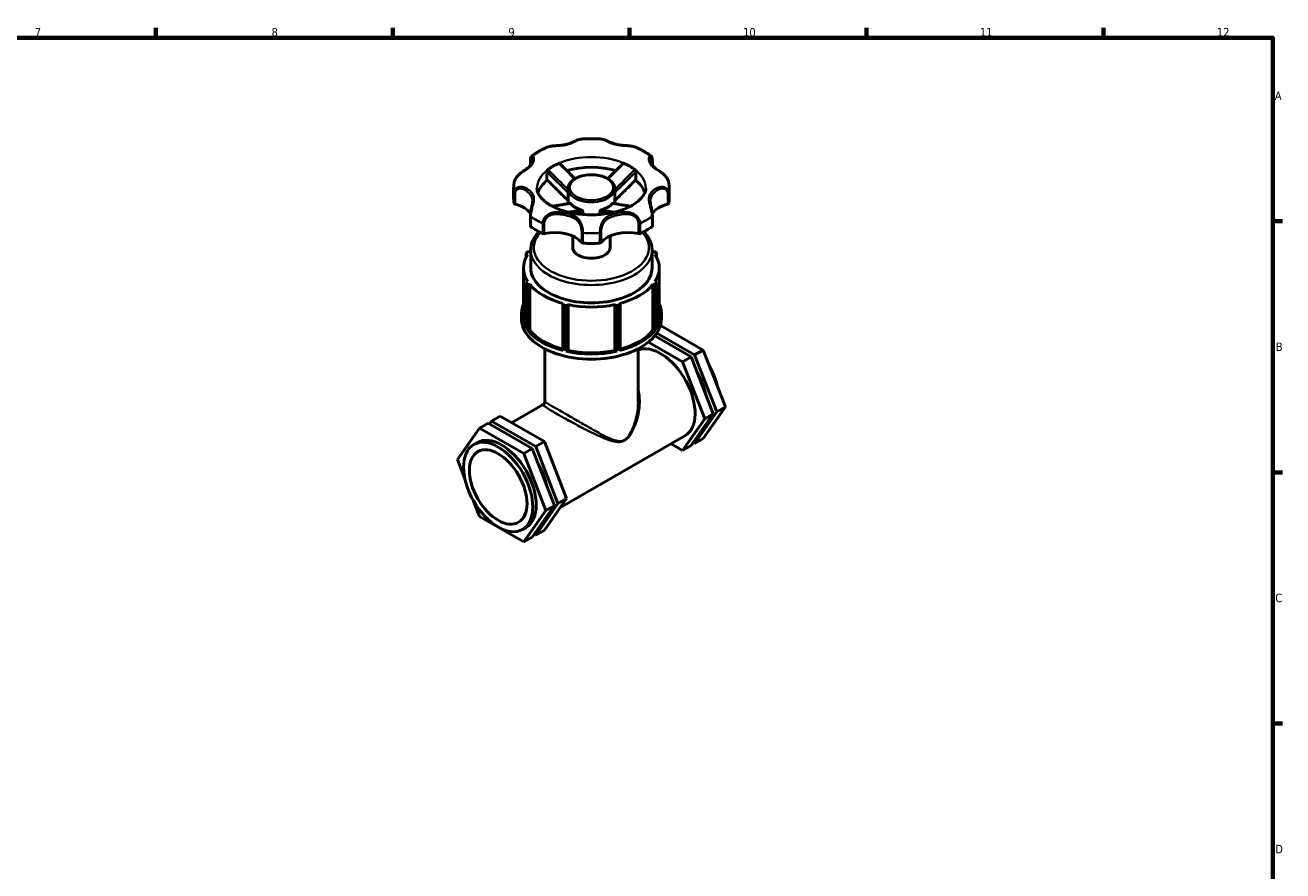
# Model space of a CAD drawing. Header units: millimetres. Extents: x 0 to 904, y 0 to 672.
# Tile 6 of 6: x 452 to 824, y 328 to 578. Entities that reach past the tile are written whole.
import ezdxf

# ---------------------------------------------------------------- set-up
doc = ezdxf.new("R2010")
doc.units = ezdxf.units.MM
for name, color, linetype, lineweight in [('Border (ISO)', 7, 'Continuous', 70), ('Visible (ISO)', 7, 'Continuous', 50), ('Visible Narrow (ISO)', 7, 'Continuous', 35)]:
    doc.layers.add(name, color=color, linetype=linetype, lineweight=lineweight)
doc.styles.add('Note Text (ISO)', font='tahoma.ttf')

# ---------------------------------------------------------------- blocks, each defined once
blk = doc.blocks.new('Borders Default Border')
at = {"layer": 'Border (ISO)'}
for p, q in [((490.58, 574), (490.58, 576.9)), ((560.67, 574), (560.67, 576.9)), ((630.75, 574), (630.75, 576.9)), ((700.83, 574), (700.83, 576.9)), ((770.92, 574), (770.92, 576.9)), ((821, 519.75), (823.9, 519.75)), ((821, 445.5), (823.9, 445.5)), ((821, 371.25), (823.9, 371.25))]:
    blk.add_line(p, q, dxfattribs=at)
at = {"layer": 'Border (ISO)', "flags": 128}
blk.add_lwpolyline([(20, 20), (20, 574), (821, 574), (821, 20), (20, 20)], dxfattribs=at)
at = {"layer": 'Border (ISO)', "color": 232, "true_color": 0xca0064, "char_height": 2.5, "attachment_point": 7, "style": 'Note Text (ISO)'}
for s, insert in [('7', (454.77, 574.4)), ('8', (524.81, 574.34)), ('9', (594.88, 574.35)), ('10', (664.29, 574.35)), ('11', (734.37, 574.4)), ('12', (804.46, 574.4)), ('A', (821.59, 555.62)), ('B', (821.89, 481.38)), ('C', (821.73, 407.08)), ('D', (821.73, 332.88))]:
    blk.add_mtext(s, dxfattribs=dict(at, insert=insert))

msp = doc.modelspace()

# ---------------------------------------------------------------- linework, layer by layer
at = {"layer": 'Visible (ISO)'}
for p, q in [((601.406, 536.316), (601.406, 537.582)), ((637.466, 537.582), (637.466, 536.316)), ((606.268, 532.157), (606.268, 534.365)), ((632.603, 532.157), (632.603, 534.365)), ((596.436, 526.443), (596.436, 529.452)), ((612.536, 524.95), (612.536, 529.347)), ((626.336, 524.95), (626.336, 529.347)), ((642.436, 526.443), (642.436, 529.452)), ((601.406, 521.321), (601.406, 518.312)), ((616.916, 521.748), (616.916, 522.564)), ((621.956, 521.748), (621.956, 522.564)), ((637.466, 518.312), (637.466, 521.321)), ((613.916, 511.964), (613.916, 515.389)), ((624.956, 511.964), (624.956, 515.389)), ((600.564, 509.921), (600.144, 510.268)), ((600.144, 510.268), (600.144, 509.152)), ((600.488, 510.747), (601.212, 510.822)), ((600.564, 509.895), (600.564, 509.921)), ((600.564, 509.921), (600.58, 509.921)), ((601.223, 510.816), (601.212, 510.822)), ((601.496, 505.947), (601.496, 511.212)), ((637.376, 505.947), (637.376, 511.212)), ((637.659, 510.822), (637.648, 510.816)), ((637.659, 510.822), (638.383, 510.747)), ((638.292, 509.921), (638.308, 509.921)), ((638.728, 510.268), (638.308, 509.921)), ((638.308, 509.921), (638.308, 509.895)), ((638.728, 509.152), (638.728, 510.268)), ((599.357, 505.947), (599.357, 492.409)), ((639.515, 505.947), (639.515, 492.409)), ((600.144, 501.626), (600.564, 501.974)), ((600.144, 488.087), (600.144, 501.626)), ((601.212, 501.072), (600.488, 501.147)), ((600.488, 501.147), (600.488, 487.608)), ((600.58, 501.974), (600.564, 501.974)), ((601.212, 501.072), (601.223, 501.079)), ((601.212, 487.534), (601.212, 501.072)), ((601.223, 501.079), (601.223, 487.54)), ((637.648, 501.079), (637.659, 501.072)), ((637.648, 501.079), (637.648, 487.54)), ((638.383, 501.147), (637.659, 501.072)), ((637.659, 501.072), (637.659, 487.534)), ((638.308, 501.974), (638.292, 501.974)), ((638.308, 501.974), (638.728, 501.626)), ((638.383, 487.608), (638.383, 501.147)), ((638.728, 501.626), (638.728, 488.087)), ((610.981, 495.459), (610.97, 495.453)), ((611.1, 495.036), (610.97, 495.453)), ((610.97, 495.453), (610.97, 481.914)), ((611.1, 481.497), (611.1, 495.036)), ((612.536, 495.079), (611.932, 494.838)), ((611.932, 494.838), (611.932, 481.299)), ((612.536, 495.079), (612.536, 495.089)), ((612.536, 481.541), (612.536, 495.079)), ((626.336, 495.089), (626.336, 495.079)), ((626.94, 494.838), (626.336, 495.079)), ((626.336, 495.079), (626.336, 481.541)), ((626.94, 481.299), (626.94, 494.838)), ((627.901, 495.453), (627.771, 495.036)), ((627.771, 495.036), (627.771, 481.497)), ((627.901, 495.453), (627.89, 495.459)), ((627.901, 481.914), (627.901, 495.453)), ((598.736, 490.904), (598.736, 492.409)), ((640.136, 490.904), (640.136, 492.409)), ((600.488, 487.608), (601.212, 487.534)), ((601.212, 487.534), (601.223, 487.54)), ((637.648, 487.54), (637.659, 487.534)), ((637.659, 487.534), (638.383, 487.608)), ((639.86, 488.965), (652.527, 481.671)), ((636.291, 483.984), (646.417, 478.153)), ((638.17, 485.834), (648.963, 479.619)), ((649.981, 480.205), (638.777, 486.657)), ((605.636, 466.326), (605.636, 482.019)), ((610.97, 481.914), (611.1, 481.497)), ((611.932, 481.299), (612.536, 481.541)), ((626.336, 481.541), (626.94, 481.299)), ((627.771, 481.497), (627.901, 481.914)), ((633.236, 466.326), (633.236, 482.019)), ((652.527, 481.671), (649.981, 480.205)), ((656.513, 463.363), (649.981, 480.205)), ((652.527, 481.671), (659.059, 464.829)), ((646.417, 478.153), (648.963, 479.619)), ((646.417, 478.153), (652.949, 461.311)), ((648.963, 479.619), (655.495, 462.777)), ((595.846, 460.171), (605.189, 465.552)), ((592.454, 462.124), (589.909, 460.658)), ((592.454, 462.124), (605.518, 454.601)), ((655.495, 462.777), (648.963, 453.458)), ((649.981, 454.044), (656.513, 463.363)), ((659.059, 464.829), (652.527, 455.51)), ((652.949, 461.311), (655.495, 462.777)), ((659.059, 464.829), (656.513, 463.363)), ((579.813, 449.287), (586.345, 458.606)), ((586.345, 458.606), (588.89, 460.072)), ((586.345, 458.606), (599.409, 451.083)), ((601.954, 452.549), (588.89, 460.072)), ((589.323, 459.823), (589.909, 460.658)), ((589.909, 460.658), (602.973, 453.135)), ((652.949, 461.311), (646.417, 451.992)), ((584.638, 453.717), (585.656, 454.303)), ((605.518, 454.601), (602.973, 453.135)), ((605.518, 454.601), (612.05, 437.759)), ((610.109, 434.989), (647.106, 456.294)), ((646.417, 451.992), (643.026, 453.945)), ((649.548, 454.293), (649.981, 454.044)), ((652.527, 455.51), (649.981, 454.044)), ((599.409, 451.083), (601.954, 452.549)), ((599.409, 451.083), (605.941, 434.24)), ((608.486, 435.706), (601.954, 452.549)), ((602.973, 453.135), (609.505, 436.293)), ((646.417, 451.992), (648.963, 453.458)), ((582.019, 443.598), (579.813, 449.287)), ((586.345, 432.444), (584.508, 437.181)), ((601.954, 426.387), (608.486, 435.706)), ((609.505, 436.293), (602.973, 426.974)), ((612.05, 437.759), (605.518, 428.439)), ((605.941, 434.24), (608.486, 435.706)), ((612.05, 437.759), (609.505, 436.293)), ((599.409, 424.921), (586.345, 432.444)), ((605.941, 434.24), (599.409, 424.921)), ((599.08, 428.638), (600.098, 429.224)), ((605.518, 428.439), (602.973, 426.974)), ((599.409, 424.921), (601.954, 426.387)), ((602.973, 426.974), (602.54, 427.223))]:
    msp.add_line(p, q, dxfattribs=at)
for centre, major_axis, ratio, start_param, end_param in [((619.436, 529.452), (-16.1, 0), 0.5758617, 5.3558363, 5.639738), ((619.436, 526.443), (-16.1, 0), 0.5758617, 4.2470334, 5.1777446), ((619.436, 529.452), (-16.1, 0), 0.5758617, 3.7850399, 4.0689417), ((619.436, 526.443), (-16.1, 0), 0.5758617, 5.6557658, 6.0980591), ((619.436, 526.443), (16.1, 0), 0.5758617, 0.1851262, 0.6274196), ((619.436, 526.443), (-23, 0), 0.5758617, 0, 0.1084663), ((597.028, 525.038), (-0.46, 0), 0.5758617, 0.1084663, 1.1584407), ((593.373, 520.226), (8.66, 0), 0.5758617, 0.3700534, 1.1584407), ((619.436, 526.714), (6.9, 0), 0.5758617, 3.5950248, 4.2589568), ((619.436, 526.714), (6.9, 0), 0.5758617, 5.1658211, 5.8297531), ((645.498, 520.226), (-8.66, 0), 0.5758617, 5.1247446, 5.9131219), ((641.843, 525.038), (0.46, 0), 0.5758617, 5.1247446, 6.174719), ((619.436, 526.443), (23, 0), 0.5758617, 6.174719, 6.2831853), ((601.866, 518.312), (-0.46, 0), 0.5758617, 0, 0.6769319), ((619.436, 526.443), (23, 0), 0.5758617, 3.8185245, 4.0354571), ((619.436, 526.443), (23, 0), 0.5758617, 5.3893209, 5.6062534), ((637.006, 518.312), (0.46, 0), 0.5758617, 5.6062534, 6.2831853), ((605.317, 516.325), (0.46, 0), 0.5758617, 4.0354571, 5.0854315), ((608.64, 511.435), (-8.66, 0), 0.5758617, 3.5539483, 5.0854315), ((616.996, 513.539), (0.46, 0), 0.5758617, 3.5539483, 4.6039227), ((621.876, 513.539), (0.46, 0), 0.5758617, 4.8208553, 5.8708297), ((630.231, 511.435), (-8.66, 0), 0.5758617, 4.3393464, 5.8708297), ((633.555, 516.325), (0.46, 0), 0.5758617, 4.3393464, 5.3893209), ((619.436, 505.947), (-20.079, 0), 0.5758617, 5.9323923, 6.6339783), ((619.436, 505.947), (-20.7, 0), 0.5758617, 5.8687364, 5.912236), ((619.436, 505.947), (-20.079, 0), 0.5758617, 5.8174037, 5.8485801), ((619.436, 511.964), (-5.52, 0), 0.5758617, 0, 3.1415927), ((619.436, 526.443), (23, 0), 0.5758617, 4.6039227, 4.8208553), ((619.436, 505.947), (-20.079, 0), 0.5758617, 3.5761978, 3.6073743), ((619.436, 505.947), (20.079, 0), 0.5758617, 5.9323923, 6.6339783), ((619.436, 505.947), (20.7, 0), 0.5758617, 0.3709493, 0.4144489), ((619.436, 505.947), (-17.94, 0), 0.5758617, 0, 3.1415927), ((619.436, 505.947), (-20.7, 0), 0.5758617, 0.3709493, 0.4144489), ((619.436, 505.947), (20.079, 0), 0.5758617, 3.5761978, 4.2777838), ((619.436, 505.947), (20.079, 0), 0.5758617, 5.1469942, 5.8485801), ((619.436, 505.947), (20.7, 0), 0.5758617, 5.8687364, 5.912236), ((619.436, 492.409), (-20.7, 0), 0.5758617, 6.0376198, 6.6541346), ((619.436, 505.947), (20.7, 0), 0.5758617, 4.2979401, 4.3414397), ((619.436, 505.947), (20.079, 0), 0.5758617, 4.361596, 5.063182), ((619.436, 505.947), (20.7, 0), 0.5758617, 5.0833383, 5.1268379), ((619.436, 492.409), (20.7, 0), 0.5758617, 5.912236, 6.5287508), ((619.436, 492.409), (-20.079, 0), 0.5758617, 0, 0.2808944), ((619.436, 492.409), (20.079, 0), 0.5758617, 6.0022909, 6.2831853), ((619.436, 490.904), (-20.7, 0), 0.5758617, 0, 3.1415927), ((619.436, 492.409), (20.7, 0), 0.5758617, 3.5560415, 4.2979401), ((619.436, 492.409), (20.079, 0), 0.5758617, 3.5761978, 4.2771645), ((619.436, 492.409), (20.7, 0), 0.5758617, 5.1268379, 5.8687364), ((619.436, 492.409), (20.079, 0), 0.5758617, 5.1476134, 5.8485801), ((619.436, 492.409), (20.7, 0), 0.5758617, 4.3414397, 5.0833383), ((619.436, 492.409), (20.079, 0), 0.5758617, 4.361596, 5.063182), ((639.885, 468.834), (-7.221, 12.54), 0.5780931, 3.1415927, 6.2071437), ((647.013, 472.938), (7.221, -12.54), 0.5780931, 1.0652539, 1.5566074), ((643.449, 470.886), (7.221, -12.54), 0.5780931, 1.0652539, 1.5566074), ((592.877, 441.764), (-7.221, 12.54), 0.5780931, 3.1415927, 6.2831853), ((596.441, 443.816), (7.221, -12.54), 0.5780931, 1.0652539, 1.5566074)]:
    msp.add_ellipse(centre, major_axis=major_axis, ratio=ratio, start_param=start_param, end_param=end_param, dxfattribs=at)
for major_axis in [(7.221, -12.54), (6.018, -10.45)]:
    msp.add_ellipse((591.859, 441.177), major_axis=major_axis, ratio=0.5780931, dxfattribs=at)
for points, knots in [([(616.217, 544.02), (615.961, 543.998), (615.723, 543.919), (615.255, 543.734), (615.028, 543.63), (614.519, 543.393), (614.233, 543.258), (613.641, 542.999), (613.334, 542.874), (612.702, 542.653), (612.375, 542.555), (611.705, 542.394), (611.36, 542.33), (610.653, 542.231), (610.29, 542.195), (609.549, 542.137), (609.17, 542.114), (608.433, 542.059), (608.075, 542.028), (607.477, 541.942), (607.235, 541.899), (606.76, 541.782), (606.528, 541.708), (606.307, 541.612)], [0.3037658, 0.3037658, 0.3037658, 0.3037658, 0.4133943, 0.4133943, 0.5112681, 0.5112681, 0.6252902, 0.6252902, 0.7393123, 0.7393123, 0.8533344, 0.8533344, 0.9673565, 0.9673565, 1.0813786, 1.0813786, 1.1954007, 1.1954007, 1.3004781, 1.3004781, 1.3722325, 1.3722325, 1.4439869, 1.4439869, 1.4439869, 1.4439869]), ([(622.655, 544.02), (622.228, 544.058), (621.8, 544.087), (620.942, 544.132), (620.512, 544.147), (619.651, 544.162), (619.22, 544.162), (618.36, 544.147), (617.93, 544.132), (617.071, 544.087), (616.643, 544.058), (616.217, 544.02)], [0.63547077, 0.63547077, 0.63547077, 0.63547077, 0.69544173, 0.69544173, 0.75541269, 0.75541269, 0.81538364, 0.81538364, 0.8753546, 0.8753546, 0.93532555, 0.93532555, 0.93532555, 0.93532555]), ([(632.564, 541.612), (632.233, 541.756), (631.877, 541.85), (631.277, 541.962), (631.035, 541.995), (630.5, 542.054), (630.207, 542.077), (629.549, 542.124), (629.187, 542.146), (628.463, 542.206), (628.102, 542.244), (627.399, 542.35), (627.056, 542.417), (626.389, 542.586), (626.065, 542.686), (625.437, 542.913), (625.133, 543.04), (624.545, 543.301), (624.262, 543.436), (623.757, 543.669), (623.533, 543.77), (623.096, 543.935), (622.882, 544.001), (622.655, 544.02)], [0.266431, 0.266431, 0.266431, 0.266431, 0.3740156, 0.3740156, 0.4451398, 0.4451398, 0.5316756, 0.5316756, 0.6413913, 0.6413913, 0.7554131, 0.7554131, 0.8694349, 0.8694349, 0.9834567, 0.9834567, 1.0974785, 1.0974785, 1.2115003, 1.2115003, 1.3090746, 1.3090746, 1.4066489, 1.4066489, 1.4066489, 1.4066489]), ([(606.307, 541.612), (605.982, 541.471), (605.663, 541.325), (605.035, 541.021), (604.726, 540.863), (604.121, 540.536), (603.824, 540.367), (603.243, 540.017), (602.959, 539.837), (602.404, 539.464), (602.132, 539.272), (601.868, 539.075)], [1.43060499, 1.43060499, 1.43060499, 1.43060499, 1.48463761, 1.48463761, 1.53867024, 1.53867024, 1.59270286, 1.59270286, 1.64673549, 1.64673549, 1.70076811, 1.70076811, 1.70076811, 1.70076811]), ([(637.003, 539.075), (636.739, 539.272), (636.468, 539.464), (635.913, 539.837), (635.628, 540.017), (635.047, 540.367), (634.75, 540.536), (634.145, 540.863), (633.837, 541.021), (633.209, 541.325), (632.889, 541.471), (632.564, 541.612)], [6.15321352, 6.15321352, 6.15321352, 6.15321352, 6.20724615, 6.20724615, 6.26127877, 6.26127877, 6.3153114, 6.3153114, 6.36934402, 6.36934402, 6.42337665, 6.42337665, 6.42337665, 6.42337665]), ([(602.033, 538.073), (602.033, 537.963), (602.023, 537.837), (601.97, 537.518), (601.918, 537.319), (601.769, 536.923), (601.673, 536.727), (601.44, 536.35), (601.302, 536.17), (600.982, 535.821), (600.799, 535.653), (600.384, 535.317), (600.151, 535.148), (599.675, 534.815), (599.437, 534.654), (598.99, 534.339), (598.787, 534.191), (598.412, 533.899), (598.241, 533.759), (597.928, 533.476), (597.784, 533.337), (597.521, 533.054), (597.4, 532.912), (597.078, 532.484), (596.898, 532.181), (596.702, 531.688), (596.648, 531.508), (596.614, 531.327)], [0.4968703, 0.4968703, 0.4968703, 0.4968703, 0.5806677, 0.5806677, 0.6974202, 0.6974202, 0.8141727, 0.8141727, 0.9309252, 0.9309252, 1.0476777, 1.0476777, 1.1644302, 1.1644302, 1.2651534, 1.2651534, 1.3435422, 1.3435422, 1.4077565, 1.4077565, 1.4636959, 1.4636959, 1.5147845, 1.5147845, 1.6110654, 1.6110654, 1.6643952, 1.6643952, 1.6643952, 1.6643952]), ([(601.406, 537.582), (601.406, 537.714), (601.411, 537.84), (601.431, 538.08), (601.447, 538.192), (601.488, 538.404), (601.514, 538.502), (601.579, 538.685), (601.617, 538.77), (601.718, 538.931), (601.779, 539.008), (601.868, 539.075)], [0, 0, 0, 0, 0.04407858, 0.04407858, 0.08815715, 0.08815715, 0.13223573, 0.13223573, 0.17631431, 0.17631431, 0.22039289, 0.22039289, 0.22039289, 0.22039289]), ([(609.776, 536.869), (609.822, 536.889), (609.868, 536.899), (609.958, 536.901), (610, 536.89), (610.057, 536.86), (610.075, 536.847), (610.09, 536.831)], [0, 0, 0, 0, 0.01722086, 0.01722086, 0.035851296, 0.035851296, 0.045886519, 0.045886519, 0.045886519, 0.045886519]), ([(614.62, 532.349), (614.454, 532.512), (614.288, 532.675), (613.674, 533.281), (613.226, 533.724), (612.33, 534.611), (611.882, 535.054), (610.986, 535.942), (610.538, 536.387), (610.09, 536.831)], [0.39211739, 0.39211739, 0.39211739, 0.39211739, 0.46675551, 0.46675551, 0.66871625, 0.66871625, 0.87067698, 0.87067698, 1.07263771, 1.07263771, 1.07263771, 1.07263771]), ([(628.781, 536.831), (628.333, 536.387), (627.885, 535.942), (626.99, 535.054), (626.542, 534.611), (625.645, 533.724), (625.197, 533.281), (624.583, 532.675), (624.417, 532.512), (624.252, 532.349)], [0.06222986, 0.06222986, 0.06222986, 0.06222986, 0.2641906, 0.2641906, 0.46615135, 0.46615135, 0.66811209, 0.66811209, 0.74275021, 0.74275021, 0.74275021, 0.74275021]), ([(628.781, 536.831), (628.794, 536.843), (628.808, 536.855), (628.86, 536.887), (628.905, 536.899), (628.976, 536.9), (628.999, 536.897), (629.047, 536.887), (629.071, 536.879), (629.095, 536.869)], [0.032893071, 0.032893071, 0.032893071, 0.032893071, 0.040924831, 0.040924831, 0.060634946, 0.060634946, 0.069792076, 0.069792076, 0.07882722, 0.07882722, 0.07882722, 0.07882722]), ([(642.258, 531.327), (642.203, 531.616), (642.099, 531.901), (641.808, 532.463), (641.616, 532.738), (641.17, 533.264), (640.912, 533.512), (640.347, 533.998), (640.038, 534.227), (639.553, 534.571), (639.368, 534.698), (638.977, 534.968), (638.776, 535.108), (638.366, 535.411), (638.164, 535.574), (637.802, 535.909), (637.642, 536.083), (637.367, 536.444), (637.25, 536.633), (637.059, 537.023), (636.985, 537.223), (636.869, 537.656), (636.838, 537.888), (636.838, 538.073)], [0.0460245, 0.0460245, 0.0460245, 0.0460245, 0.1310741, 0.1310741, 0.2221617, 0.2221617, 0.321224, 0.321224, 0.4372654, 0.4372654, 0.5140147, 0.5140147, 0.6074692, 0.6074692, 0.7215409, 0.7215409, 0.8382924, 0.8382924, 0.9550438, 0.9550438, 1.0717953, 1.0717953, 1.213539, 1.213539, 1.213539, 1.213539]), ([(637.003, 539.075), (637.091, 539.009), (637.152, 538.933), (637.252, 538.774), (637.291, 538.689), (637.356, 538.506), (637.383, 538.408), (637.424, 538.197), (637.44, 538.084), (637.46, 537.845), (637.466, 537.719), (637.466, 537.586), (637.466, 537.584), (637.466, 537.582)], [1.49002609, 1.49002609, 1.49002609, 1.49002609, 1.53352112, 1.53352112, 1.57760035, 1.57760035, 1.62167958, 1.62167958, 1.66575881, 1.66575881, 1.70983804, 1.70983804, 1.71042224, 1.71042224, 1.71042224, 1.71042224]), ([(606.268, 534.365), (606.268, 534.42), (606.276, 534.48), (606.305, 534.608), (606.327, 534.674), (606.382, 534.797), (606.414, 534.854), (606.467, 534.925), (606.484, 534.946), (606.519, 534.984), (606.537, 535), (606.555, 535.014)], [0, 0, 0, 0, 0.020142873, 0.020142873, 0.040924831, 0.040924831, 0.060634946, 0.060634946, 0.069792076, 0.069792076, 0.07882722, 0.07882722, 0.07882722, 0.07882722]), ([(606.326, 531.962), (606.312, 531.976), (606.3, 531.994), (606.283, 532.035), (606.278, 532.056), (606.27, 532.103), (606.268, 532.129), (606.268, 532.157)], [0.039744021, 0.039744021, 0.039744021, 0.039744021, 0.051594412, 0.051594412, 0.061496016, 0.061496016, 0.071541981, 0.071541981, 0.071541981, 0.071541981]), ([(626.336, 529.347), (626.336, 529.772), (626.229, 530.196), (625.816, 531.013), (625.499, 531.402), (624.671, 532.119), (624.147, 532.441), (622.957, 532.969), (622.288, 533.175), (620.883, 533.448), (620.146, 533.517), (618.676, 533.513), (617.942, 533.442), (616.545, 533.164), (615.882, 532.958), (614.692, 532.424), (614.165, 532.095), (613.311, 531.341), (612.982, 530.915), (612.619, 530.098), (612.536, 529.723), (612.536, 529.347)], [5.4977871, 5.4977871, 5.4977871, 5.4977871, 5.7811431, 5.7811431, 6.0842734, 6.0842734, 6.411626, 6.411626, 6.7429508, 6.7429508, 7.0724298, 7.0724298, 7.4010492, 7.4010492, 7.7305631, 7.7305631, 8.0619046, 8.0619046, 8.3888884, 8.3888884, 8.6393798, 8.6393798, 8.6393798, 8.6393798]), ([(632.316, 535.014), (632.351, 534.988), (632.385, 534.952), (632.45, 534.864), (632.481, 534.812), (632.536, 534.695), (632.559, 534.631), (632.584, 534.532), (632.591, 534.496), (632.601, 534.428), (632.603, 534.396), (632.603, 534.365)], [0, 0, 0, 0, 0.01722086, 0.01722086, 0.035851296, 0.035851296, 0.056022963, 0.056022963, 0.067390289, 0.067390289, 0.07867903, 0.07867903, 0.07867903, 0.07867903]), ([(632.603, 532.157), (632.603, 532.103), (632.596, 532.056), (632.573, 531.996), (632.561, 531.976), (632.546, 531.962)], [0, 0, 0, 0, 0.019531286, 0.019531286, 0.03190293, 0.03190293, 0.03190293, 0.03190293]), ([(596.614, 531.327), (596.59, 531.203), (596.569, 531.079), (596.531, 530.831), (596.514, 530.706), (596.486, 530.456), (596.474, 530.331), (596.455, 530.08), (596.448, 529.954), (596.438, 529.703), (596.436, 529.577), (596.436, 529.452)], [2.24682436, 2.24682436, 2.24682436, 2.24682436, 2.26869839, 2.26869839, 2.29057241, 2.29057241, 2.31244644, 2.31244644, 2.33432046, 2.33432046, 2.35619449, 2.35619449, 2.35619449, 2.35619449]), ([(603.336, 529.452), (603.336, 528.935), (603.457, 528.405), (604.156, 527.078), (604.83, 526.262), (606.689, 524.817), (607.759, 524.186), (610.271, 523.09), (611.715, 522.627), (614.85, 521.946), (616.545, 521.732), (619.996, 521.599), (621.751, 521.682), (625.11, 522.135), (626.713, 522.504), (629.575, 523.461), (630.838, 524.045), (632.9, 525.309), (633.705, 525.985), (634.874, 527.31), (635.218, 527.946), (635.491, 528.837), (635.536, 529.145), (635.536, 529.452)], [2.3561945, 2.3561945, 2.3561945, 2.3561945, 2.6505792, 2.6505792, 2.9941155, 2.9941155, 3.2785346, 3.2785346, 3.5661181, 3.5661181, 3.8600695, 3.8600695, 4.1571015, 4.1571015, 4.4529381, 4.4529381, 4.7434786, 4.7434786, 5.0277542, 5.0277542, 5.3230767, 5.3230767, 5.4977871, 5.4977871, 5.4977871, 5.4977871]), ([(612.536, 525.832), (612.258, 526.103), (611.98, 526.375), (611.254, 527.088), (610.805, 527.53), (609.908, 528.414), (609.46, 528.857), (608.564, 529.743), (608.116, 530.186), (607.221, 531.074), (606.773, 531.518), (606.326, 531.962)], [0.12058679, 0.12058679, 0.12058679, 0.12058679, 0.24519803, 0.24519803, 0.44697345, 0.44697345, 0.64874888, 0.64874888, 0.85052431, 0.85052431, 1.05229974, 1.05229974, 1.05229974, 1.05229974]), ([(632.546, 531.962), (632.098, 531.518), (631.651, 531.074), (630.755, 530.186), (630.308, 529.743), (629.412, 528.857), (628.964, 528.414), (628.067, 527.53), (627.618, 527.088), (626.891, 526.375), (626.614, 526.103), (626.336, 525.832)], [0.0820316, 0.0820316, 0.0820316, 0.0820316, 0.28380703, 0.28380703, 0.48558245, 0.48558245, 0.68735787, 0.68735787, 0.88913329, 0.88913329, 1.01374451, 1.01374451, 1.01374451, 1.01374451]), ([(642.436, 529.452), (642.436, 529.577), (642.433, 529.703), (642.424, 529.954), (642.417, 530.08), (642.398, 530.331), (642.386, 530.456), (642.357, 530.706), (642.341, 530.831), (642.303, 531.079), (642.281, 531.203), (642.258, 531.327)], [5.49778714, 5.49778714, 5.49778714, 5.49778714, 5.51966117, 5.51966117, 5.54153519, 5.54153519, 5.56340922, 5.56340922, 5.58528324, 5.58528324, 5.60715727, 5.60715727, 5.60715727, 5.60715727]), ([(602.033, 525.639), (602.033, 525.448), (602.017, 525.237), (601.953, 524.763), (601.904, 524.499), (601.786, 523.92), (601.717, 523.605), (601.59, 522.978), (601.532, 522.668), (601.446, 522.063), (601.417, 521.768), (601.407, 521.435), (601.406, 521.377), (601.406, 521.321)], [1.21353899, 1.21353899, 1.21353899, 1.21353899, 1.31291564, 1.31291564, 1.41229229, 1.41229229, 1.51166894, 1.51166894, 1.60239103, 1.60239103, 1.69155561, 1.69155561, 1.71042224, 1.71042224, 1.71042224, 1.71042224]), ([(613.103, 525.05), (612.655, 524.97), (612.208, 524.892), (611.314, 524.74), (610.867, 524.666), (609.973, 524.518), (609.527, 524.445), (608.68, 524.308), (608.281, 524.244), (607.882, 524.18)], [0.07163662, 0.07163662, 0.07163662, 0.07163662, 0.27307487, 0.27307487, 0.47451313, 0.47451313, 0.67595138, 0.67595138, 0.85606148, 0.85606148, 0.85606148, 0.85606148]), ([(613.103, 525.05), (613.115, 525.052), (613.128, 525.05), (613.156, 525.04), (613.171, 525.032), (613.202, 525.007), (613.217, 524.992), (613.233, 524.973)], [0.052173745, 0.052173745, 0.052173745, 0.052173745, 0.063679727, 0.063679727, 0.074850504, 0.074850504, 0.08570342, 0.08570342, 0.08570342, 0.08570342]), ([(625.639, 524.973), (625.666, 525.006), (625.692, 525.027), (625.735, 525.049), (625.753, 525.052), (625.769, 525.05)], [0, 0, 0, 0, 0.018607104, 0.018607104, 0.033568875, 0.033568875, 0.033568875, 0.033568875]), ([(630.99, 524.18), (630.59, 524.244), (630.191, 524.308), (629.345, 524.445), (628.898, 524.518), (628.004, 524.666), (627.557, 524.74), (626.663, 524.892), (626.216, 524.97), (625.769, 525.05)], [0.27880612, 0.27880612, 0.27880612, 0.27880612, 0.45891621, 0.45891621, 0.66035448, 0.66035448, 0.86179274, 0.86179274, 1.063231, 1.063231, 1.063231, 1.063231]), ([(637.466, 521.321), (637.466, 521.597), (637.443, 521.896), (637.367, 522.502), (637.314, 522.808), (637.197, 523.407), (637.133, 523.699), (637.014, 524.267), (636.959, 524.54), (636.878, 525.039), (636.852, 525.265), (636.84, 525.527), (636.838, 525.584), (636.838, 525.639)], [0, 0, 0, 0, 0.09223829, 0.09223829, 0.18156928, 0.18156928, 0.27157164, 0.27157164, 0.3686344, 0.3686344, 0.46800847, 0.46800847, 0.49687032, 0.49687032, 0.49687032, 0.49687032]), ([(616.413, 523.142), (616.469, 523.126), (616.525, 523.101), (616.638, 523.032), (616.695, 522.986), (616.796, 522.879), (616.839, 522.817), (616.884, 522.721), (616.896, 522.689), (616.912, 522.625), (616.916, 522.594), (616.916, 522.564)], [0, 0, 0, 0, 0.018607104, 0.018607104, 0.040078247, 0.040078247, 0.063225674, 0.063225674, 0.074618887, 0.074618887, 0.085700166, 0.085700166, 0.085700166, 0.085700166]), ([(621.956, 522.564), (621.956, 522.615), (621.968, 522.669), (622.013, 522.783), (622.05, 522.842), (622.143, 522.955), (622.201, 523.008), (622.296, 523.071), (622.328, 523.09), (622.393, 523.121), (622.426, 523.133), (622.458, 523.142)], [0, 0, 0, 0, 0.018835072, 0.018835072, 0.040585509, 0.040585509, 0.063679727, 0.063679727, 0.074850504, 0.074850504, 0.08570342, 0.08570342, 0.08570342, 0.08570342]), ([(603.939, 516.656), (603.154, 515.851), (602.536, 514.972), (601.71, 513.132), (601.496, 512.173), (601.496, 511.212)], [8.1274532, 8.1274532, 8.1274532, 8.1274532, 8.38650693, 8.38650693, 8.6393798, 8.6393798, 8.6393798, 8.6393798]), ([(637.376, 511.212), (637.376, 512.317), (637.092, 513.418), (636.151, 515.228), (635.602, 515.969), (634.932, 516.656)], [5.49778714, 5.49778714, 5.49778714, 5.49778714, 5.78857784, 5.78857784, 6.00971374, 6.00971374, 6.00971374, 6.00971374]), ([(605.189, 465.552), (605.227, 465.574), (605.268, 465.601), (605.353, 465.671), (605.397, 465.714), (605.479, 465.816), (605.517, 465.875), (605.578, 466.002), (605.601, 466.07), (605.63, 466.203), (605.636, 466.267), (605.636, 466.326)], [-3.648286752, -3.648286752, -3.648286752, -3.648286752, -3.633679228, -3.633679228, -3.619071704, -3.619071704, -3.604464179, -3.604464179, -3.589856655, -3.589856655, -3.575249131, -3.575249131, -3.575249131, -3.575249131])]:
    msp.add_open_spline(points, degree=3, knots=knots, dxfattribs=at)
at = {"layer": 'Visible Narrow (ISO)'}
for p, q in [((601.438, 536.359), (601.438, 537.486)), ((637.434, 537.486), (637.434, 536.359)), ((596.571, 528.018), (596.571, 525.009)), ((596.844, 524.795), (596.844, 527.804)), ((642.028, 527.804), (642.028, 524.795)), ((642.301, 525.009), (642.301, 528.018)), ((601.507, 518.146), (601.507, 521.155)), ((637.364, 521.155), (637.364, 518.146)), ((605.028, 519.127), (605.028, 516.119)), ((605.484, 516.079), (605.484, 519.087)), ((633.387, 519.087), (633.387, 516.079)), ((633.843, 516.119), (633.843, 519.127)), ((616.574, 516.442), (616.574, 513.433)), ((616.946, 513.276), (616.946, 516.285)), ((621.926, 516.285), (621.926, 513.276)), ((622.297, 513.433), (622.297, 516.442))]:
    msp.add_line(p, q, dxfattribs=at)
for centre, major_axis, start_param, end_param in [((601.866, 537.582), (-0.46, 0), 0, 0.3730426), ((619.436, 529.452), (-16.1, 0), 4.0689417, 5.3558363), ((637.006, 537.582), (0.46, 0), 5.9101427, 6.2831853), ((619.436, 529.452), (-16.1, 0), 5.639738, 6.2831853), ((619.436, 529.452), (16.1, 0), 0, 0.6434473), ((619.436, 529.452), (-23, 0), 0, 0.1084663), ((619.436, 529.347), (-6.9, 0), 0, 3.1415927), ((619.436, 529.452), (23, 0), 6.174719, 6.2831853), ((597.028, 528.046), (-0.46, 0), 0.1084663, 1.1584407), ((641.843, 528.046), (0.46, 0), 5.1247446, 6.174719), ((601.866, 521.321), (-0.46, 0), 0, 0.6769319), ((619.436, 529.452), (23, 0), 3.8185245, 4.0354571), ((619.436, 529.452), (23, 0), 5.3893209, 5.6062534), ((637.006, 521.321), (0.46, 0), 5.6062534, 6.2831853), ((605.317, 519.334), (-0.46, 0), 0.8938645, 1.9438389), ((633.555, 519.334), (0.46, 0), 4.3393464, 5.3893209), ((619.436, 511.964), (17.02, 0), 2.6647238, 6.7600542), ((616.996, 516.548), (0.46, 0), 3.5539483, 4.6039227), ((619.436, 529.452), (23, 0), 4.6039227, 4.8208553), ((621.876, 516.548), (-0.46, 0), 1.6792626, 2.7292371), ((619.436, 511.212), (-17.94, 0), 0, 3.1415927)]:
    msp.add_ellipse(centre, major_axis=major_axis, ratio=0.5758617, start_param=start_param, end_param=end_param, dxfattribs=at)
msp.add_ellipse((619.436, 529.723), major_axis=(6.44, 0), ratio=0.5758617, dxfattribs=at)
for points, knots in [([(606.307, 541.612), (606.657, 541.763), (607.053, 541.858), (608.171, 542.025), (608.914, 542.036), (610.383, 542.095), (611.113, 542.146), (612.489, 542.414), (613.135, 542.632), (614.155, 543.085), (614.555, 543.296), (615.262, 543.668), (615.574, 543.831), (615.98, 543.978), (616.104, 544.01), (616.217, 544.02)], [-1.4439869, -1.4439869, -1.4439869, -1.4439869, -1.3230619, -1.3230619, -1.1137595, -1.1137595, -0.8931949, -0.8931949, -0.6744457, -0.6744457, -0.5181398, -0.5181398, -0.3742212, -0.3742212, -0.3037658, -0.3037658, -0.3037658, -0.3037658]), ([(622.655, 544.02), (622.788, 544.009), (622.938, 543.965), (623.508, 543.741), (623.993, 543.459), (625.089, 542.906), (625.706, 542.635), (627.025, 542.261), (627.725, 542.157), (628.975, 542.069), (629.512, 542.057), (630.554, 542.011), (631.059, 541.98), (631.904, 541.837), (632.253, 541.747), (632.565, 541.612)], [-1.4066489, -1.4066489, -1.4066489, -1.4066489, -1.3230827, -1.3230827, -1.1137806, -1.1137806, -0.8932074, -0.8932074, -0.6744487, -0.6744487, -0.5181397, -0.5181397, -0.3742211, -0.3742211, -0.266431, -0.266431, -0.266431, -0.266431]), ([(596.614, 531.326), (596.672, 531.628), (596.787, 531.934), (597.143, 532.573), (597.401, 532.901), (598.047, 533.562), (598.449, 533.877), (599.433, 534.567), (599.998, 534.89), (600.98, 535.533), (601.396, 535.858), (602.023, 536.604), (602.236, 537.026), (602.428, 537.769), (602.456, 538.082), (602.415, 538.612), (602.351, 538.835), (602.162, 539.109), (602.038, 539.166), (601.899, 539.095), (601.883, 539.086), (601.868, 539.075)], [-1.6643952, -1.6643952, -1.6643952, -1.6643952, -1.570893, -1.570893, -1.4601912, -1.4601912, -1.3230827, -1.3230827, -1.1137806, -1.1137806, -0.8932074, -0.8932074, -0.6744487, -0.6744487, -0.5181397, -0.5181397, -0.3742211, -0.3742211, -0.2371824, -0.2371824, -0.2203929, -0.2203929, -0.2203929, -0.2203929]), ([(601.438, 537.486), (601.438, 537.624), (601.443, 537.754), (601.472, 538.062), (601.504, 538.224), (601.599, 538.514), (601.667, 538.617), (601.821, 538.71), (601.904, 538.658), (602.007, 538.426), (602.033, 538.262), (602.033, 538.073)], [0, 0, 0, 0, 0.05068, 0.05068, 0.13176801, 0.13176801, 0.23718242, 0.23718242, 0.37422115, 0.37422115, 0.49687032, 0.49687032, 0.49687032, 0.49687032]), ([(609.776, 536.869), (610.436, 536.213), (611.095, 535.557), (612.524, 534.138), (613.293, 533.374), (614.061, 532.612), (614.187, 532.488), (614.313, 532.363), (614.438, 532.238)], [-1.0853133, -1.0853133, -1.0853133, -1.0853133, -0.78744145, -0.78744145, -0.44001532, -0.44001532, -0.44001532, -0.3832205, -0.3832205, -0.3832205, -0.3832205]), ([(624.433, 532.238), (624.568, 532.372), (624.702, 532.505), (624.837, 532.639), (625.601, 533.396), (626.366, 534.156), (627.785, 535.566), (628.44, 536.217), (629.095, 536.869)], [-0.7516471, -0.7516471, -0.7516471, -0.7516471, -0.69081717, -0.69081717, -0.69081717, -0.34540858, -0.34540858, -0.04955428, -0.04955428, -0.04955428, -0.04955428]), ([(637.003, 539.074), (636.976, 539.094), (636.949, 539.109), (636.798, 539.159), (636.679, 539.083), (636.459, 538.709), (636.403, 538.324), (636.483, 537.491), (636.626, 537.039), (637.115, 536.234), (637.459, 535.881), (638.208, 535.316), (638.567, 535.09), (639.333, 534.613), (639.735, 534.365), (640.536, 533.79), (640.934, 533.465), (641.55, 532.803), (641.786, 532.486), (642.095, 531.898), (642.194, 531.634), (642.252, 531.357), (642.255, 531.342), (642.258, 531.327)], [-1.4900261, -1.4900261, -1.4900261, -1.4900261, -1.4601758, -1.4601758, -1.3230619, -1.3230619, -1.1137595, -1.1137595, -0.8931949, -0.8931949, -0.6744457, -0.6744457, -0.5181398, -0.5181398, -0.3742212, -0.3742212, -0.2371825, -0.2371825, -0.131768, -0.131768, -0.05068, -0.05068, -0.0460245, -0.0460245, -0.0460245, -0.0460245]), ([(636.839, 538.074), (636.839, 538.243), (636.859, 538.39), (636.948, 538.633), (637.027, 538.703), (637.183, 538.643), (637.256, 538.549), (637.388, 538.18), (637.434, 537.866), (637.434, 537.486)], [1.21353899, 1.21353899, 1.21353899, 1.21353899, 1.3230619, 1.3230619, 1.46017582, 1.46017582, 1.57087474, 1.57087474, 1.71042224, 1.71042224, 1.71042224, 1.71042224]), ([(606.268, 534.365), (606.87, 533.768), (607.471, 533.172), (608.839, 531.817), (609.606, 531.058), (610.373, 530.302), (610.866, 529.815), (611.36, 529.33), (612.081, 528.623), (612.308, 528.4), (612.536, 528.178)], [0.07422944, 0.07422944, 0.07422944, 0.07422944, 0.34540858, 0.34540858, 0.69081717, 0.69081717, 0.69081717, 0.91284239, 0.91284239, 1.01498519, 1.01498519, 1.01498519, 1.01498519]), ([(612.536, 525.97), (612.342, 526.159), (612.148, 526.349), (611.494, 526.99), (611.034, 527.442), (610.574, 527.895), (609.873, 528.586), (609.174, 529.277), (607.739, 530.698), (607.003, 531.427), (606.268, 532.157)], [0.11998514, 0.11998514, 0.11998514, 0.11998514, 0.20701043, 0.20701043, 0.41402086, 0.41402086, 0.41402086, 0.72922393, 0.72922393, 1.0607409, 1.0607409, 1.0607409, 1.0607409]), ([(612.536, 529.129), (612.463, 529.2), (612.39, 529.271), (611.821, 529.825), (611.326, 530.309), (610.831, 530.794), (610.062, 531.549), (609.294, 532.306), (607.869, 533.713), (607.212, 534.364), (606.555, 535.014)], [-0.94554833, -0.94554833, -0.94554833, -0.94554833, -0.91284239, -0.91284239, -0.69081717, -0.69081717, -0.69081717, -0.34540858, -0.34540858, -0.04955428, -0.04955428, -0.04955428, -0.04955428]), ([(632.316, 535.014), (631.655, 534.359), (630.993, 533.705), (629.559, 532.288), (628.787, 531.527), (628.013, 530.768), (627.523, 530.287), (627.033, 529.807), (626.473, 529.263), (626.404, 529.196), (626.336, 529.129)], [-1.0853133, -1.0853133, -1.0853133, -1.0853133, -0.78744145, -0.78744145, -0.44001532, -0.44001532, -0.44001532, -0.22000766, -0.22000766, -0.1893193, -0.1893193, -0.1893193, -0.1893193]), ([(626.336, 528.178), (626.559, 528.396), (626.782, 528.614), (627.494, 529.312), (627.983, 529.793), (628.472, 530.275), (629.243, 531.036), (630.015, 531.799), (631.392, 533.163), (631.997, 533.764), (632.603, 534.365)], [0.11988243, 0.11988243, 0.11988243, 0.11988243, 0.22000766, 0.22000766, 0.44001532, 0.44001532, 0.44001532, 0.78744145, 0.78744145, 1.06063813, 1.06063813, 1.06063813, 1.06063813]), ([(632.603, 532.157), (631.833, 531.392), (631.062, 530.628), (629.621, 529.201), (628.95, 528.538), (628.279, 527.877), (627.822, 527.426), (627.365, 526.977), (626.717, 526.342), (626.526, 526.156), (626.336, 525.97)], [0.07359044, 0.07359044, 0.07359044, 0.07359044, 0.42103054, 0.42103054, 0.72319813, 0.72319813, 0.72319813, 0.92876405, 0.92876405, 1.01434617, 1.01434617, 1.01434617, 1.01434617]), ([(601.507, 521.155), (601.507, 521.594), (601.569, 522.107), (601.748, 523.037), (601.849, 523.451), (602.073, 524.319), (602.193, 524.758), (602.412, 525.735), (602.468, 526.206), (602.388, 527.065), (602.246, 527.454), (601.757, 528.234), (601.413, 528.624), (600.664, 529.234), (600.305, 529.468), (599.539, 529.806), (599.136, 529.918), (598.335, 529.956), (597.937, 529.888), (597.322, 529.578), (597.086, 529.38), (596.776, 528.94), (596.678, 528.72), (596.588, 528.333), (596.571, 528.177), (596.571, 528.018)], [-1.7104222, -1.7104222, -1.7104222, -1.7104222, -1.5708747, -1.5708747, -1.4601758, -1.4601758, -1.3230619, -1.3230619, -1.1137595, -1.1137595, -0.8931949, -0.8931949, -0.6744457, -0.6744457, -0.5181398, -0.5181398, -0.3742212, -0.3742212, -0.2371825, -0.2371825, -0.131768, -0.131768, -0.05068, -0.05068, 0, 0, 0, 0]), ([(596.844, 527.804), (596.844, 527.942), (596.858, 528.076), (596.932, 528.41), (597.014, 528.599), (597.271, 528.973), (597.467, 529.139), (597.979, 529.391), (598.311, 529.437), (598.984, 529.373), (599.324, 529.258), (599.978, 528.923), (600.289, 528.697), (600.951, 528.11), (601.267, 527.735), (601.745, 526.995), (601.905, 526.628), (602.016, 526.039), (602.033, 525.847), (602.033, 525.639)], [0, 0, 0, 0, 0.05068, 0.05068, 0.131768, 0.131768, 0.2371825, 0.2371825, 0.3742212, 0.3742212, 0.5181398, 0.5181398, 0.6744457, 0.6744457, 0.8931949, 0.8931949, 1.1137595, 1.1137595, 1.213539, 1.213539, 1.213539, 1.213539]), ([(642.301, 528.018), (642.301, 528.457), (642.164, 528.868), (641.727, 529.44), (641.468, 529.635), (640.822, 529.916), (640.42, 529.964), (639.436, 529.876), (638.871, 529.639), (637.89, 529.021), (637.475, 528.635), (636.848, 527.863), (636.635, 527.479), (636.443, 526.782), (636.415, 526.477), (636.457, 525.807), (636.52, 525.448), (636.71, 524.637), (636.834, 524.187), (637.053, 523.326), (637.147, 522.93), (637.275, 522.238), (637.318, 521.94), (637.357, 521.483), (637.364, 521.314), (637.364, 521.155)], [-1.7104222, -1.7104222, -1.7104222, -1.7104222, -1.5706073, -1.5706073, -1.4599513, -1.4599513, -1.3227565, -1.3227565, -1.113449, -1.113449, -0.8930128, -0.8930128, -0.674401, -0.674401, -0.5181415, -0.5181415, -0.3742227, -0.3742227, -0.2371834, -0.2371834, -0.1317686, -0.1317686, -0.0506802, -0.0506802, 0, 0, 0, 0]), ([(636.838, 525.639), (636.838, 525.683), (636.839, 525.727), (636.852, 526.085), (636.906, 526.366), (637.135, 527.017), (637.351, 527.382), (637.935, 528.119), (638.305, 528.49), (639.156, 529.091), (639.636, 529.325), (640.464, 529.44), (640.799, 529.412), (641.337, 529.187), (641.552, 529.024), (641.914, 528.538), (642.028, 528.185), (642.028, 527.804)], [0.4968703, 0.4968703, 0.4968703, 0.4968703, 0.5181415, 0.5181415, 0.674401, 0.674401, 0.8930128, 0.8930128, 1.113449, 1.113449, 1.3227565, 1.3227565, 1.4599513, 1.4599513, 1.5706073, 1.5706073, 1.7104222, 1.7104222, 1.7104222, 1.7104222]), ([(608, 524.118), (608.18, 524.147), (608.36, 524.176), (609.312, 524.328), (610.085, 524.452), (610.858, 524.578), (611.348, 524.658), (611.839, 524.738), (612.631, 524.871), (612.932, 524.922), (613.233, 524.973)], [-0.86849359, -0.86849359, -0.86849359, -0.86849359, -0.78744145, -0.78744145, -0.44001532, -0.44001532, -0.44001532, -0.22000766, -0.22000766, -0.08539206, -0.08539206, -0.08539206, -0.08539206]), ([(625.639, 524.973), (625.944, 524.921), (626.25, 524.869), (627.051, 524.735), (627.546, 524.654), (628.04, 524.573), (628.809, 524.448), (629.577, 524.325), (630.521, 524.174), (630.696, 524.146), (630.872, 524.118)], [-1.04947556, -1.04947556, -1.04947556, -1.04947556, -0.91284239, -0.91284239, -0.69081717, -0.69081717, -0.69081717, -0.34540858, -0.34540858, -0.26637401, -0.26637401, -0.26637401, -0.26637401]), ([(616.946, 516.285), (616.946, 516.723), (616.897, 517.239), (616.714, 518.168), (616.599, 518.579), (616.27, 519.422), (616.038, 519.835), (615.364, 520.703), (614.878, 521.071), (613.783, 521.65), (613.165, 521.858), (611.847, 522.206), (611.147, 522.348), (609.896, 522.481), (609.36, 522.501), (608.318, 522.408), (607.813, 522.303), (606.87, 521.925), (606.43, 521.658), (605.779, 521.045), (605.539, 520.734), (605.229, 520.146), (605.133, 519.879), (605.045, 519.45), (605.028, 519.287), (605.028, 519.127)], [-1.7104222, -1.7104222, -1.7104222, -1.7104222, -1.570893, -1.570893, -1.4601912, -1.4601912, -1.3230827, -1.3230827, -1.1137806, -1.1137806, -0.8932074, -0.8932074, -0.6744487, -0.6744487, -0.5181397, -0.5181397, -0.3742211, -0.3742211, -0.2371824, -0.2371824, -0.131768, -0.131768, -0.05068, -0.05068, 0, 0, 0, 0]), ([(605.484, 519.087), (605.484, 519.225), (605.499, 519.367), (605.574, 519.736), (605.658, 519.964), (605.927, 520.463), (606.135, 520.726), (606.706, 521.236), (607.093, 521.454), (607.933, 521.751), (608.387, 521.825), (609.335, 521.873), (609.829, 521.838), (610.994, 521.687), (611.657, 521.546), (612.918, 521.22), (613.515, 521.034), (614.577, 520.532), (615.048, 520.219), (615.7, 519.481), (615.924, 519.131), (616.241, 518.412), (616.351, 518.062), (616.527, 517.266), (616.574, 516.822), (616.574, 516.442)], [0, 0, 0, 0, 0.05068, 0.05068, 0.131768, 0.131768, 0.2371824, 0.2371824, 0.3742211, 0.3742211, 0.5181397, 0.5181397, 0.6744487, 0.6744487, 0.8932074, 0.8932074, 1.1137806, 1.1137806, 1.3230827, 1.3230827, 1.4601912, 1.4601912, 1.570893, 1.570893, 1.7104222, 1.7104222, 1.7104222, 1.7104222]), ([(616.413, 523.142), (616.112, 523.087), (615.81, 523.033), (615.017, 522.895), (614.526, 522.811), (614.035, 522.729), (613.518, 522.642), (613.002, 522.557), (612.485, 522.472)], [-1.04947556, -1.04947556, -1.04947556, -1.04947556, -0.91284239, -0.91284239, -0.69081717, -0.69081717, -0.69081717, -0.45736663, -0.45736663, -0.45736663, -0.45736663]), ([(614.216, 522.101), (614.236, 522.105), (614.256, 522.108), (614.276, 522.111), (614.769, 522.193), (615.263, 522.276), (616.143, 522.427), (616.529, 522.494), (616.916, 522.564)], [0.68170946, 0.68170946, 0.68170946, 0.68170946, 0.69081717, 0.69081717, 0.69081717, 0.91284239, 0.91284239, 1.08627413, 1.08627413, 1.08627413, 1.08627413]), ([(633.843, 519.127), (633.843, 519.566), (633.712, 520.039), (633.274, 520.82), (633.011, 521.14), (632.321, 521.74), (631.873, 521.991), (630.7, 522.419), (629.958, 522.494), (628.489, 522.461), (627.758, 522.347), (626.382, 522.053), (625.737, 521.874), (624.717, 521.465), (624.317, 521.262), (623.61, 520.752), (623.298, 520.452), (622.765, 519.722), (622.542, 519.296), (622.236, 518.455), (622.133, 518.062), (622.004, 517.37), (621.966, 517.071), (621.932, 516.613), (621.926, 516.444), (621.926, 516.285)], [-1.7104222, -1.7104222, -1.7104222, -1.7104222, -1.5708747, -1.5708747, -1.4601758, -1.4601758, -1.3230619, -1.3230619, -1.1137595, -1.1137595, -0.8931949, -0.8931949, -0.6744457, -0.6744457, -0.5181398, -0.5181398, -0.3742212, -0.3742212, -0.2371825, -0.2371825, -0.131768, -0.131768, -0.05068, -0.05068, 0, 0, 0, 0]), ([(621.956, 522.564), (622.338, 522.495), (622.72, 522.428), (623.591, 522.279), (624.08, 522.197), (624.568, 522.116), (624.598, 522.111), (624.627, 522.106), (624.656, 522.101)], [0.04859349, 0.04859349, 0.04859349, 0.04859349, 0.22000766, 0.22000766, 0.44001532, 0.44001532, 0.44001532, 0.45315814, 0.45315814, 0.45315814, 0.45315814]), ([(622.297, 516.442), (622.297, 516.58), (622.304, 516.726), (622.336, 517.121), (622.373, 517.378), (622.496, 517.971), (622.596, 518.307), (622.89, 519.024), (623.105, 519.385), (623.62, 520.005), (623.923, 520.26), (624.609, 520.697), (624.996, 520.873), (625.982, 521.234), (626.603, 521.4), (627.909, 521.687), (628.593, 521.806), (629.946, 521.88), (630.618, 521.84), (631.664, 521.507), (632.059, 521.304), (632.664, 520.806), (632.894, 520.537), (633.274, 519.873), (633.387, 519.467), (633.387, 519.087)], [0, 0, 0, 0, 0.05068, 0.05068, 0.131768, 0.131768, 0.2371825, 0.2371825, 0.3742212, 0.3742212, 0.5181398, 0.5181398, 0.6744457, 0.6744457, 0.8931949, 0.8931949, 1.1137595, 1.1137595, 1.3230619, 1.3230619, 1.4601758, 1.4601758, 1.5708747, 1.5708747, 1.7104222, 1.7104222, 1.7104222, 1.7104222]), ([(626.387, 522.472), (625.861, 522.558), (625.336, 522.645), (624.81, 522.733), (624.323, 522.815), (623.837, 522.898), (623.053, 523.035), (622.756, 523.088), (622.458, 523.142)], [-0.67750098, -0.67750098, -0.67750098, -0.67750098, -0.44001532, -0.44001532, -0.44001532, -0.22000766, -0.22000766, -0.08539206, -0.08539206, -0.08539206, -0.08539206]), ([(605.189, 465.552), (605.1, 465.5), (605.155, 465.389), (605.604, 465.003), (605.985, 464.736), (607.257, 463.927), (608.265, 463.328), (610.575, 462.009), (611.82, 461.318), (614.606, 459.807), (616.156, 458.988), (619.327, 457.372), (620.938, 456.581), (623.323, 455.538), (624.151, 455.202), (625.717, 454.686), (626.457, 454.489), (627.822, 454.406), (628.453, 454.482), (629.455, 454.986), (629.834, 455.285), (630.752, 456.248), (631.225, 456.999), (631.914, 458.335), (632.166, 458.91), (632.8, 460.569), (633.114, 461.674), (633.501, 463.597), (633.615, 464.415), (633.775, 466.59), (633.721, 467.939), (633.411, 469.553), (633.331, 469.892), (633.235, 470.222)], [-3.6482868, -3.6482868, -3.6482868, -3.6482868, -3.2379245, -3.2379245, -2.8475669, -2.8475669, -2.3563638, -2.3563638, -1.9216399, -1.9216399, -1.4152116, -1.4152116, -0.8540901, -0.8540901, -0.5434922, -0.5434922, -0.2566521, -0.2566521, -0.0215952, -0.0215952, 0.1334046, 0.1334046, 0.3959545, 0.3959545, 0.5830882, 0.5830882, 0.9273089, 0.9273089, 1.1804869, 1.1804869, 1.6067727, 1.6067727, 1.7223972, 1.7223972, 1.7223972, 1.7223972]), ([(633.236, 466.326), (633.236, 466.057), (633.23, 465.787), (633.182, 464.695), (633.093, 463.868), (632.768, 461.92), (632.491, 460.802), (631.92, 459.126), (631.691, 458.545), (631.059, 457.202), (630.622, 456.448), (629.767, 455.501), (629.412, 455.213), (628.472, 454.747), (627.877, 454.706), (626.586, 454.871), (625.883, 455.117), (624.39, 455.734), (623.599, 456.124), (621.312, 457.31), (619.758, 458.19), (616.686, 459.952), (615.175, 460.831), (612.445, 462.419), (611.218, 463.132), (608.92, 464.458), (607.905, 465.038), (606.598, 465.777), (606.194, 466.001), (605.734, 466.26), (605.636, 466.317), (605.636, 466.326)], [-1.2640382, -1.2640382, -1.2640382, -1.2640382, -1.1804869, -1.1804869, -0.9273089, -0.9273089, -0.5830882, -0.5830882, -0.3959545, -0.3959545, -0.1334046, -0.1334046, 0.0215952, 0.0215952, 0.2566521, 0.2566521, 0.5434922, 0.5434922, 0.8540901, 0.8540901, 1.4152116, 1.4152116, 1.9216399, 1.9216399, 2.3563638, 2.3563638, 2.8475669, 2.8475669, 3.2379245, 3.2379245, 3.5752491, 3.5752491, 3.5752491, 3.5752491])]:
    msp.add_open_spline(points, degree=3, knots=knots, dxfattribs=at)

# ---------------------------------------------------------------- block references
msp.add_blockref('Borders Default Border', (0, 0))

doc.saveas('drawing.dxf')
